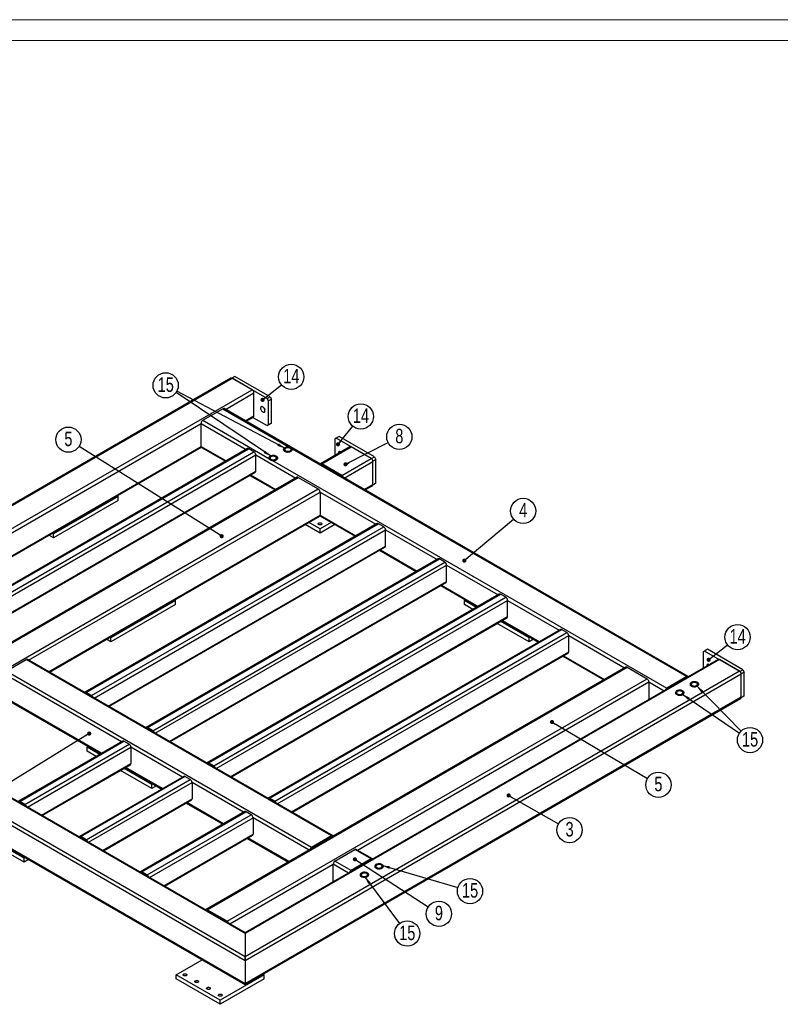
# Model space of a CAD drawing. Header units: millimetres. Extents: x 0 to 841, y 0 to 594.
# Tile 15 of 16: x 507 to 690, y 357 to 594. Entities that reach past the tile are written whole.
import ezdxf

# ---------------------------------------------------------------- set-up
doc = ezdxf.new("R2010")
doc.units = ezdxf.units.MM
doc.layers.add('NOTES', color=6, linetype='Continuous')
doc.layers.add('TRAIT-FORT', color=4, linetype='Continuous', lineweight=25)
doc.styles.add('SLDTEXTSTYLE0', font='TXT', dxfattribs={"width": 0.75})
doc.dimstyles.new('SLDDIMSTYLE4', dxfattribs={"dimtxt": 0.18, "dimasz": 1, "dimexe": 0, "dimexo": 0.0625, "dimgap": 0, "dimtad": 0, "dimtih": 1, "dimtoh": 1, "dimdec": 0, "dimrnd": 1e-09, "dimzin": 0, "dimdsep": 46, "dimtxsty": 'Standard', "dimblk1": 'DOT', "dimblk2": 'DOT', "dimsah": 1, "dimcen": 0.09, "dimadec": 0, "dimazin": 0, "dimtfac": 1, "dimtdec": 0, "dimtofl": 0, "dimtmove": 0, "dimatfit": 3, "dimldrblk": 'DOT', "dimfxl": 1, "dimfrac": 2, "dimtolj": 1, "dimtzin": 0, "dimarcsym": 0})
doc.dimstyles.new('SLDDIMSTYLE5', dxfattribs={"dimtxt": 0.18, "dimasz": 2, "dimexe": 0, "dimexo": 0.0625, "dimgap": 0, "dimtad": 0, "dimtih": 1, "dimtoh": 1, "dimdec": 0, "dimrnd": 1e-09, "dimzin": 0, "dimdsep": 46, "dimtxsty": 'Standard', "dimsah": 1, "dimcen": 0.09, "dimadec": 0, "dimazin": 0, "dimtfac": 2, "dimtdec": 0, "dimtofl": 0, "dimtmove": 0, "dimatfit": 3, "dimfxl": 1, "dimfrac": 2, "dimtolj": 1, "dimtzin": 0, "dimarcsym": 0})

# ---------------------------------------------------------------- blocks, each defined once
blk = doc.blocks.new('SW_NOTE_4')
at = {"layer": 'NOTES', "color": 0}
blk.add_circle((2.64, -1.5), 3.04, dxfattribs=at)
at = {"layer": 'NOTES', "color": 0, "insert": (2.65, 0.44), "char_height": 3.5, "attachment_point": 2, "style": 'SLDTEXTSTYLE0'}
blk.add_mtext('3', dxfattribs=at)
blk = doc.blocks.new('_Dot')
at = {"color": 0, "linetype": 'ByBlock', "lineweight": -2}
blk.add_line((-0.5, 0), (-1, 0), dxfattribs=at)
at = {"color": 0, "linetype": 'ByBlock', "const_width": 0.5}
blk.add_lwpolyline([(-0.25, 0, 1), (0.25, 0, 1)], format="xyb", close=True, dxfattribs=at)
blk = doc.blocks.new('SW_NOTE_5')
at = {"layer": 'NOTES', "color": 0}
blk.add_circle((2.62, -1.54), 3.04, dxfattribs=at)
at = {"layer": 'NOTES', "color": 0, "insert": (2.62, 0.39), "char_height": 3.5, "attachment_point": 2, "style": 'SLDTEXTSTYLE0'}
blk.add_mtext('5', dxfattribs=at)
blk = doc.blocks.new('SW_NOTE_6')
at = {"layer": 'NOTES', "color": 0}
blk.add_circle((-2.57, 1.62), 3.04, dxfattribs=at)
at = {"layer": 'NOTES', "color": 0, "insert": (-2.57, 3.55), "char_height": 3.5, "attachment_point": 2, "style": 'SLDTEXTSTYLE0'}
blk.add_mtext('5', dxfattribs=at)
blk = doc.blocks.new('SW_NOTE_7')
at = {"layer": 'NOTES', "color": 0}
blk.add_circle((2.32, 1.96), 3.04, dxfattribs=at)
at = {"layer": 'NOTES', "color": 0, "insert": (2.33, 3.89), "char_height": 3.5, "attachment_point": 2, "style": 'SLDTEXTSTYLE0'}
blk.add_mtext('4', dxfattribs=at)
blk = doc.blocks.new('SW_NOTE_9')
at = {"layer": 'NOTES', "color": 0}
blk.add_circle((2.71, 1.38), 3.04, dxfattribs=at)
at = {"layer": 'NOTES', "color": 0, "insert": (2.71, 3.32), "char_height": 3.5, "attachment_point": 2, "style": 'SLDTEXTSTYLE0'}
blk.add_mtext('8', dxfattribs=at)
blk = doc.blocks.new('SW_NOTE_10')
at = {"layer": 'NOTES', "color": 0}
blk.add_circle((2.39, 1.88), 3.04, dxfattribs=at)
at = {"layer": 'NOTES', "color": 0, "insert": (2.4, 3.81), "char_height": 3.5, "attachment_point": 2, "style": 'SLDTEXTSTYLE0'}
blk.add_mtext('14', dxfattribs=at)
blk = doc.blocks.new('SW_NOTE_12')
at = {"layer": 'NOTES', "color": 0}
blk.add_circle((2.55, -1.65), 3.04, dxfattribs=at)
at = {"layer": 'NOTES', "color": 0, "insert": (2.55, 0.28), "char_height": 3.5, "attachment_point": 2, "style": 'SLDTEXTSTYLE0'}
blk.add_mtext('9', dxfattribs=at)
blk = doc.blocks.new('SW_NOTE_16')
at = {"layer": 'NOTES', "color": 0}
blk.add_circle((1.93, 2.35), 3.04, dxfattribs=at)
at = {"layer": 'NOTES', "color": 0, "insert": (1.94, 4.28), "char_height": 3.5, "attachment_point": 2, "style": 'SLDTEXTSTYLE0'}
blk.add_mtext('14', dxfattribs=at)
blk = doc.blocks.new('SW_NOTE_17')
at = {"layer": 'NOTES', "color": 0}
blk.add_circle((2.37, 1.9), 3.04, dxfattribs=at)
at = {"layer": 'NOTES', "color": 0, "insert": (2.38, 3.83), "char_height": 3.5, "attachment_point": 2, "style": 'SLDTEXTSTYLE0'}
blk.add_mtext('14', dxfattribs=at)
blk = doc.blocks.new('SW_NOTE_18')
at = {"layer": 'NOTES', "color": 0}
blk.add_circle((1.82, -2.43), 3.04, dxfattribs=at)
at = {"layer": 'NOTES', "color": 0, "insert": (1.83, -0.5), "char_height": 3.5, "attachment_point": 2, "style": 'SLDTEXTSTYLE0'}
blk.add_mtext('15', dxfattribs=at)
blk = doc.blocks.new('SW_NOTE_19')
at = {"layer": 'NOTES', "color": 0}
blk.add_circle((2.92, -0.85), 3.04, dxfattribs=at)
at = {"layer": 'NOTES', "color": 0, "insert": (2.93, 1.08), "char_height": 3.5, "attachment_point": 2, "style": 'SLDTEXTSTYLE0'}
blk.add_mtext('15', dxfattribs=at)
blk = doc.blocks.new('SW_NOTE_20')
at = {"layer": 'NOTES', "color": 0}
blk.add_circle((2.52, -1.7), 3.04, dxfattribs=at)
at = {"layer": 'NOTES', "color": 0, "insert": (2.53, 0.23), "char_height": 3.5, "attachment_point": 2, "style": 'SLDTEXTSTYLE0'}
blk.add_mtext('15', dxfattribs=at)
blk = doc.blocks.new('SW_NOTE_21')
at = {"layer": 'NOTES', "color": 0}
blk.add_circle((-2.52, 1.7), 3.04, dxfattribs=at)
at = {"layer": 'NOTES', "color": 0, "insert": (-2.51, 3.63), "char_height": 3.5, "attachment_point": 2, "style": 'SLDTEXTSTYLE0'}
blk.add_mtext('15', dxfattribs=at)

msp = doc.modelspace()

# ---------------------------------------------------------------- linework, layer by layer
at = {"lineweight": 18}
for p, q in [((841, 594), (0, 594)), ((836, 589), (5, 589))]:
    msp.add_line(p, q, dxfattribs=at)
at = {"layer": 'TRAIT-FORT', "lineweight": 25}
for p, q in [((557.691, 507.686), (438.314, 438.772)), ((438.914, 438.915), (557.991, 507.657)), ((557.92, 507.697), (557.913, 507.693)), ((558.628, 508.106), (557.92, 507.697)), ((566.406, 502.799), (557.92, 507.697)), ((562.8, 504.881), (557.991, 507.657)), ((567.113, 503.207), (558.628, 508.106)), ((448.531, 438.915), (562.8, 504.881)), ((556.328, 500.165), (563.224, 504.146)), ((563.224, 498.593), (563.224, 504.146)), ((566.406, 502.799), (567.113, 503.207)), ((566.759, 502.187), (566.406, 502.799)), ((567.113, 503.207), (567.466, 502.595)), ((550.92, 497.533), (555.728, 500.309)), ((555.728, 500.309), (571.733, 491.07)), ((667.751, 435.842), (556.028, 500.339)), ((567.466, 502.595), (566.759, 502.187)), ((566.759, 496.471), (566.759, 502.187)), ((567.466, 496.879), (567.466, 502.595)), ((561.138, 497.389), (563.224, 498.593)), ((561.313, 497.288), (563.099, 498.319)), ((562.975, 498.247), (566.406, 496.267)), ((480.315, 456.283), (550.496, 496.798)), ((550.496, 491.246), (550.496, 496.798)), ((550.496, 496.798), (561.351, 490.532)), ((550.92, 497.533), (566.839, 488.344)), ((567.113, 496.675), (566.406, 496.267)), ((566.406, 496.267), (566.759, 496.471)), ((566.759, 496.471), (567.466, 496.879)), ((567.466, 496.879), (567.113, 496.675)), ((583.023, 493.206), (582.669, 493.002)), ((583.73, 493.614), (583.023, 493.206)), ((591.508, 488.308), (583.023, 493.206)), ((592.215, 488.716), (583.73, 493.614)), ((485.124, 453.507), (550.496, 491.246)), ((485.299, 453.406), (550.534, 491.065)), ((550.496, 491.246), (556.542, 487.756)), ((550.62, 490.971), (556.366, 487.654)), ((586.329, 491.154), (579.258, 487.072)), ((579.558, 487.042), (586.629, 491.124)), ((582.669, 493.002), (582.669, 489.041)), ((591.437, 488.349), (586.629, 491.124)), ((561.651, 490.705), (491.294, 450.089)), ((491.594, 450.059), (561.951, 490.675)), ((492.867, 449.324), (563.224, 489.941)), ((493.467, 448.691), (563.648, 489.206)), ((563.224, 489.941), (561.951, 490.675)), ((563.648, 485.286), (563.648, 489.206)), ((563.648, 489.206), (573.301, 483.633)), ((572.405, 490.682), (667.451, 435.813)), ((591.508, 488.308), (592.215, 488.716)), ((592.215, 488.716), (592.569, 488.104)), ((567.683, 487.856), (662.643, 433.037)), ((579.522, 486.776), (579.558, 486.797)), ((584.366, 484.266), (579.558, 487.042)), ((584.366, 484.022), (579.558, 486.797)), ((584.366, 484.266), (591.437, 488.349)), ((584.966, 483.633), (591.862, 487.614)), ((591.515, 488.295), (591.508, 488.308)), ((591.862, 487.695), (591.854, 487.708)), ((592.569, 488.104), (591.862, 487.695)), ((591.862, 481.98), (591.862, 487.695)), ((591.862, 482.061), (591.862, 487.614)), ((592.569, 482.388), (592.569, 488.104)), ((573.601, 483.806), (472.485, 425.433)), ((472.785, 425.403), (573.901, 483.777)), ((496.861, 446.731), (563.648, 485.286)), ((497.037, 446.63), (563.524, 485.012)), ((562.234, 484.267), (568.316, 480.755)), ((562.409, 484.368), (568.492, 480.857)), ((573.901, 483.777), (578.709, 481.001)), ((584.331, 484), (584.367, 484.021)), ((589.775, 480.857), (591.862, 482.061)), ((589.951, 480.755), (591.737, 481.786)), ((592.215, 482.184), (591.854, 481.975)), ((591.854, 481.975), (591.862, 481.98)), ((591.862, 481.98), (592.569, 482.388)), ((592.569, 482.388), (592.215, 482.184)), ((477.593, 422.628), (578.709, 481.001)), ((508.952, 439.751), (579.134, 480.266)), ((530.485, 479.204), (514.928, 470.223)), ((530.236, 479.347), (530.485, 479.204)), ((530.485, 478.224), (530.485, 479.204)), ((579.134, 480.266), (579.134, 474.714)), ((579.134, 480.266), (592.605, 472.489)), ((530.485, 478.224), (514.928, 469.243)), ((513.761, 436.975), (579.134, 474.714)), ((513.937, 436.873), (579.009, 474.439)), ((579.096, 474.533), (587.62, 469.611)), ((579.134, 474.714), (587.796, 469.713)), ((592.905, 472.662), (522.548, 432.046)), ((522.848, 432.016), (593.205, 472.633)), ((524.121, 431.282), (594.478, 471.898)), ((579.134, 470.386), (575.562, 472.448)), ((579.134, 471.366), (576.41, 472.938)), ((581.857, 472.938), (579.134, 471.366)), ((582.706, 472.448), (579.134, 470.386)), ((594.478, 471.898), (593.205, 472.633)), ((514.928, 469.243), (513.831, 469.877)), ((514.928, 470.223), (514.68, 470.367)), ((514.928, 469.243), (514.928, 470.223)), ((524.721, 430.648), (594.902, 471.163)), ((579.134, 470.386), (579.134, 471.366)), ((594.902, 467.244), (594.902, 471.163)), ((594.902, 471.163), (607.313, 463.998)), ((528.115, 428.689), (594.902, 467.244)), ((528.291, 428.587), (594.778, 466.969)), ((593.488, 466.224), (602.328, 461.121)), ((593.664, 466.326), (602.504, 461.222)), ((607.613, 464.172), (537.256, 423.555)), ((537.556, 423.526), (607.913, 464.142)), ((538.829, 422.791), (609.186, 463.407)), ((539.429, 422.158), (609.61, 462.672)), ((609.186, 463.407), (607.913, 464.142)), ((609.61, 458.753), (609.61, 462.672)), ((609.61, 462.672), (622.021, 455.508)), ((542.823, 420.198), (609.61, 458.753)), ((542.999, 420.096), (609.486, 458.478)), ((608.196, 457.733), (617.036, 452.63)), ((608.371, 457.835), (617.212, 452.732)), ((622.321, 455.681), (551.964, 415.065)), ((552.264, 415.035), (622.621, 455.651)), ((623.894, 454.917), (622.621, 455.651)), ((544.344, 454.14), (528.788, 445.159)), ((544.344, 453.16), (528.788, 444.18)), ((544.095, 454.283), (544.344, 454.14)), ((544.344, 453.16), (544.344, 454.14)), ((553.536, 414.3), (623.894, 454.917)), ((554.136, 413.667), (624.318, 454.182)), ((613.923, 454.14), (614.172, 454.283)), ((616.787, 452.487), (613.923, 454.14)), ((613.923, 453.16), (613.923, 454.14)), ((615.939, 451.997), (613.923, 453.16)), ((624.318, 450.262), (624.318, 454.182)), ((624.318, 454.182), (636.729, 447.017)), ((557.531, 411.707), (624.318, 450.262)), ((557.707, 411.606), (624.194, 449.988)), ((629.48, 444.18), (621.806, 448.609)), ((629.48, 445.159), (622.655, 449.099)), ((622.903, 449.243), (631.744, 444.139)), ((623.079, 449.344), (631.919, 444.241)), ((637.029, 447.19), (566.671, 406.574)), ((566.971, 406.544), (637.329, 447.161)), ((568.244, 405.81), (638.601, 446.426)), ((638.601, 446.426), (637.329, 447.161)), ((528.788, 444.18), (527.69, 444.813)), ((528.788, 445.159), (528.539, 445.303)), ((528.788, 444.18), (528.788, 445.159)), ((568.844, 405.176), (639.026, 445.691)), ((629.728, 445.303), (629.48, 445.159)), ((629.48, 444.18), (629.48, 445.159)), ((630.577, 444.813), (629.48, 444.18)), ((639.026, 441.772), (639.026, 445.691)), ((639.026, 445.691), (652.497, 437.914)), ((572.239, 403.217), (639.026, 441.772)), ((572.415, 403.115), (638.901, 441.497)), ((671.765, 441.977), (671.411, 441.772)), ((671.411, 441.772), (671.411, 437.812)), ((672.472, 442.385), (671.765, 441.977)), ((680.25, 437.078), (671.765, 441.977)), ((680.957, 437.486), (672.472, 442.385)), ((561.102, 368.377), (438.914, 438.915)), ((561.102, 373.929), (448.531, 438.915)), ((561.102, 374.132), (449.131, 438.772)), ((503.544, 437.119), (508.352, 439.895)), ((581.891, 397.441), (508.352, 439.895)), ((582.191, 397.471), (508.652, 439.924)), ((675.071, 439.924), (561.102, 374.132)), ((675.371, 439.895), (561.102, 373.929)), ((637.611, 440.752), (647.512, 435.037)), ((637.787, 440.854), (647.688, 435.138)), ((680.179, 437.119), (675.371, 439.895)), ((561.102, 367.398), (438.066, 438.425)), ((531.299, 420.117), (503.12, 436.384)), ((577.083, 394.666), (503.544, 437.119)), ((652.797, 438.087), (551.681, 379.714)), ((551.981, 379.685), (653.097, 438.058)), ((680.179, 437.119), (561.102, 368.377)), ((680.604, 436.384), (561.102, 367.398)), ((653.097, 438.058), (657.905, 435.282)), ((680.25, 437.078), (680.957, 437.486)), ((680.257, 437.066), (680.25, 437.078)), ((680.604, 436.466), (680.596, 436.478)), ((681.311, 436.874), (680.604, 436.466)), ((680.604, 430.75), (680.604, 436.466)), ((680.604, 430.832), (680.604, 436.384)), ((680.957, 437.486), (681.311, 436.874)), ((681.311, 431.158), (681.311, 436.874)), ((556.789, 376.909), (657.905, 435.282)), ((588.148, 394.032), (658.33, 434.547)), ((658.33, 434.547), (658.33, 430.26)), ((658.33, 434.547), (662.043, 432.403)), ((667.451, 435.813), (662.643, 433.037)), ((667.451, 435.568), (662.643, 432.792)), ((667.451, 435.568), (667.488, 435.547)), ((561.102, 361.845), (438.066, 432.873)), ((438.314, 432.526), (561.102, 361.642)), ((522.812, 431.75), (522.848, 431.771)), ((524.121, 431.282), (522.848, 432.016)), ((524.121, 431.037), (522.848, 431.771)), ((662.642, 432.791), (662.679, 432.77)), ((526.49, 417.34), (503.12, 430.832)), ((503.244, 430.557), (526.314, 417.239)), ((680.604, 430.832), (561.102, 361.845)), ((561.102, 361.642), (680.479, 430.557)), ((680.957, 430.954), (680.596, 430.746)), ((680.596, 430.746), (680.604, 430.75)), ((680.604, 430.75), (681.311, 431.158)), ((681.311, 431.158), (680.957, 430.954)), ((537.519, 423.26), (537.556, 423.281)), ((538.829, 422.791), (537.556, 423.526)), ((538.829, 422.546), (537.556, 423.281)), ((531.599, 420.29), (506.497, 405.799)), ((506.797, 405.769), (531.899, 420.26)), ((533.172, 419.525), (531.899, 420.26)), ((508.069, 405.034), (533.172, 419.525)), ((508.67, 404.401), (533.596, 418.79)), ((523.06, 418.83), (523.309, 418.974)), ((526.065, 417.095), (523.06, 418.83)), ((523.06, 417.85), (523.06, 418.83)), ((525.217, 416.605), (523.06, 417.85)), ((533.596, 418.79), (533.596, 414.871)), ((546.007, 411.626), (533.596, 418.79)), ((553.536, 414.3), (552.264, 415.035)), ((512.064, 402.441), (533.596, 414.871)), ((512.24, 402.34), (533.472, 414.596)), ((538.616, 408.87), (531.084, 413.218)), ((538.616, 409.85), (531.933, 413.708)), ((532.182, 413.852), (541.022, 408.748)), ((541.198, 408.85), (532.357, 413.953)), ((552.227, 414.769), (552.264, 414.79)), ((553.536, 414.055), (552.264, 414.79)), ((546.307, 411.799), (521.205, 397.308)), ((521.504, 397.278), (546.607, 411.769)), ((522.777, 396.543), (547.88, 411.035)), ((523.377, 395.91), (548.304, 410.3)), ((547.88, 411.035), (546.607, 411.769)), ((548.304, 410.3), (548.304, 406.38)), ((560.715, 403.135), (548.304, 410.3)), ((538.865, 409.993), (538.616, 409.85)), ((538.616, 408.87), (538.616, 409.85)), ((539.714, 409.503), (538.616, 408.87)), ((506.76, 405.503), (506.797, 405.524)), ((508.069, 405.034), (506.797, 405.769)), ((508.069, 404.789), (506.797, 405.524)), ((526.772, 393.95), (548.304, 406.38)), ((526.948, 393.849), (548.18, 406.106)), ((555.905, 400.359), (547.065, 405.462)), ((566.935, 406.278), (566.971, 406.299)), ((568.244, 405.81), (566.971, 406.544)), ((568.244, 405.565), (566.971, 406.299)), ((561.015, 403.308), (535.912, 388.817)), ((536.212, 388.788), (561.315, 403.279)), ((546.889, 405.361), (555.73, 400.258)), ((562.587, 402.544), (561.315, 403.279)), ((507.857, 392.093), (492.301, 401.073)), ((537.485, 388.053), (562.587, 402.544)), ((538.085, 387.419), (563.012, 401.809)), ((563.012, 401.809), (563.012, 397.89)), ((576.483, 394.032), (563.012, 401.809)), ((507.857, 391.113), (492.301, 400.094)), ((521.468, 397.012), (521.505, 397.033)), ((522.777, 396.543), (521.504, 397.278)), ((522.777, 396.298), (521.504, 397.033)), ((541.48, 385.46), (563.012, 397.89)), ((541.656, 385.358), (562.887, 397.615)), ((561.597, 396.87), (571.498, 391.155)), ((571.674, 391.256), (561.773, 396.972)), ((581.891, 397.441), (577.083, 394.666)), ((581.891, 397.196), (577.083, 394.421)), ((581.928, 397.175), (581.891, 397.196)), ((577.119, 394.399), (577.082, 394.42)), ((582.74, 391.4), (587.548, 394.176)), ((591.437, 391.931), (587.548, 394.176)), ((591.737, 391.96), (587.848, 394.206)), ((508.106, 392.236), (507.857, 392.093)), ((507.857, 391.113), (507.857, 392.093)), ((508.955, 391.746), (507.857, 391.113)), ((586.629, 389.155), (582.74, 391.4)), ((591.437, 391.931), (586.629, 389.155)), ((591.437, 391.686), (586.629, 388.91)), ((591.474, 391.665), (591.437, 391.686)), ((557.389, 376.275), (582.316, 390.665)), ((582.316, 386.378), (582.316, 390.665)), ((586.029, 388.522), (582.316, 390.665)), ((587.76, 389.563), (587.76, 389.521)), ((536.176, 388.522), (536.212, 388.543)), ((537.485, 388.053), (536.212, 388.788)), ((537.485, 387.808), (536.212, 388.543)), ((551.944, 379.419), (551.981, 379.44)), ((556.789, 376.909), (551.981, 379.685)), ((556.789, 376.664), (551.981, 379.44)), ((556.754, 376.642), (556.79, 376.663)), ((561.102, 374.132), (561.102, 373.929)), ((561.102, 373.929), (561.102, 374.132)), ((561.102, 373.929), (561.102, 368.377)), ((544.485, 364.008), (550.744, 367.622)), ((561.102, 368.377), (561.102, 367.398)), ((561.102, 367.398), (561.102, 368.377)), ((561.102, 367.398), (561.102, 361.845)), ((544.485, 363.029), (544.485, 364.008)), ((555.092, 357.885), (544.485, 364.008)), ((555.092, 356.906), (544.485, 363.029)), ((565.699, 364.008), (555.092, 357.885)), ((565.699, 363.029), (555.092, 356.906)), ((565.45, 364.152), (565.699, 364.008)), ((565.699, 363.029), (565.699, 364.008)), ((561.102, 361.845), (561.102, 361.642)), ((561.102, 361.642), (561.102, 361.845)), ((555.092, 356.906), (555.092, 357.885))]:
    msp.add_line(p, q, dxfattribs=at)
at = {"layer": 'TRAIT-FORT', "lineweight": 25, "flags": 128}
for points in [[(565.345, 499.533), (565.459, 499.481), (565.568, 499.461), (565.666, 499.472), (565.749, 499.515), (565.814, 499.588), (565.856, 499.686), (565.875, 499.806), (565.868, 499.942), (565.838, 500.087), (565.784, 500.235), (565.71, 500.379), (565.619, 500.512), (565.514, 500.628), (565.402, 500.721), (565.288, 500.787), (565.176, 500.823), (565.072, 500.828), (564.98, 500.8), (564.906, 500.742), (564.852, 500.656), (564.822, 500.546), (564.816, 500.418), (564.834, 500.276), (564.877, 500.129), (564.941, 499.982), (565.024, 499.843), (565.122, 499.718), (565.231, 499.613), (565.345, 499.533)], [(570.665, 490.922), (570.541, 490.836), (570.446, 490.738), (570.385, 490.632), (570.358, 490.522), (570.367, 490.41), (570.411, 490.301), (570.49, 490.199), (570.599, 490.106), (570.736, 490.027), (570.896, 489.964), (571.073, 489.919), (571.262, 489.893), (571.456, 489.888), (571.647, 489.903), (571.831, 489.939), (572, 489.993), (572.149, 490.065), (572.273, 490.151), (572.368, 490.249), (572.429, 490.355), (572.456, 490.466), (572.447, 490.577), (572.403, 490.686), (572.324, 490.788), (572.215, 490.881), (572.078, 490.96), (571.918, 491.023), (571.741, 491.068), (571.552, 491.094), (571.359, 491.099), (571.167, 491.084), (570.983, 491.048), (570.814, 490.994), (570.665, 490.922)], [(572.405, 490.682), (572.448, 490.573), (572.456, 490.461), (572.428, 490.351), (572.365, 490.246), (572.27, 490.148), (572.146, 490.063), (571.997, 489.992), (571.828, 489.938), (571.644, 489.903), (571.453, 489.888), (571.26, 489.893), (571.072, 489.919), (570.895, 489.964), (570.736, 490.027), (570.599, 490.106), (570.49, 490.198), (570.412, 490.3), (570.367, 490.409), (570.358, 490.52), (570.384, 490.631), (570.445, 490.736), (570.538, 490.834), (570.661, 490.92), (570.809, 490.992), (570.977, 491.047), (571.16, 491.083), (571.351, 491.099), (571.544, 491.094), (571.733, 491.07)], [(571.937, 490.187), (572.039, 490.26), (572.111, 490.344), (572.15, 490.435), (572.155, 490.529), (572.124, 490.621), (572.06, 490.707), (571.965, 490.783), (571.845, 490.845), (571.703, 490.891), (571.548, 490.919), (571.387, 490.926), (571.226, 490.914), (571.074, 490.881), (570.937, 490.831), (570.822, 490.765), (570.735, 490.686), (570.679, 490.598), (570.657, 490.505), (570.67, 490.412), (570.718, 490.322), (570.798, 490.241), (570.906, 490.171), (571.038, 490.117), (571.187, 490.08), (571.346, 490.062), (571.508, 490.065), (571.666, 490.087), (571.811, 490.129), (571.937, 490.187)], [(566.839, 488.344), (566.822, 488.457), (566.841, 488.57), (566.898, 488.679), (566.988, 488.78), (567.11, 488.87), (567.258, 488.944), (567.428, 489.002), (567.614, 489.04), (567.808, 489.058), (568.005, 489.054), (568.197, 489.029), (568.378, 488.983), (568.541, 488.919), (568.68, 488.839), (568.791, 488.745), (568.87, 488.641), (568.913, 488.53), (568.92, 488.416), (568.889, 488.304), (568.823, 488.196), (568.724, 488.098), (568.594, 488.013), (568.439, 487.943), (568.264, 487.89), (568.075, 487.858), (567.879, 487.846), (567.683, 487.856)], [(567.129, 488.881), (567.005, 488.795), (566.911, 488.697), (566.849, 488.591), (566.823, 488.481), (566.832, 488.369), (566.876, 488.26), (566.954, 488.158), (567.064, 488.065), (567.201, 487.986), (567.361, 487.923), (567.538, 487.878), (567.726, 487.852), (567.92, 487.847), (568.112, 487.862), (568.296, 487.898), (568.465, 487.952), (568.614, 488.024), (568.738, 488.11), (568.832, 488.208), (568.894, 488.314), (568.92, 488.425), (568.911, 488.536), (568.867, 488.645), (568.789, 488.747), (568.679, 488.84), (568.542, 488.919), (568.382, 488.982), (568.205, 489.027), (568.017, 489.053), (567.823, 489.058), (567.631, 489.043), (567.447, 489.007), (567.278, 488.953), (567.129, 488.881)], [(568.402, 488.146), (568.503, 488.219), (568.575, 488.303), (568.615, 488.394), (568.619, 488.488), (568.588, 488.58), (568.524, 488.666), (568.43, 488.742), (568.309, 488.804), (568.168, 488.85), (568.013, 488.878), (567.851, 488.885), (567.69, 488.873), (567.538, 488.84), (567.402, 488.79), (567.287, 488.724), (567.2, 488.645), (567.144, 488.557), (567.122, 488.464), (567.135, 488.371), (567.183, 488.281), (567.262, 488.2), (567.371, 488.13), (567.502, 488.076), (567.651, 488.039), (567.811, 488.021), (567.973, 488.024), (568.13, 488.046), (568.275, 488.088), (568.402, 488.146)], [(584.151, 489.896), (584.141, 489.903), (584.026, 489.97), (583.914, 490.006), (583.81, 490.01), (583.719, 489.983), (583.644, 489.925), (583.591, 489.839), (583.56, 489.729), (583.554, 489.6), (583.557, 489.554)], [(579.452, 472.774), (579.529, 472.715), (579.573, 472.646), (579.583, 472.572), (579.555, 472.5), (579.494, 472.435), (579.403, 472.383), (579.291, 472.347), (579.166, 472.332), (579.038, 472.337), (578.918, 472.363), (578.815, 472.407), (578.739, 472.466), (578.694, 472.536), (578.685, 472.609), (578.712, 472.682), (578.773, 472.746), (578.864, 472.799), (578.976, 472.834), (579.102, 472.85), (579.229, 472.845), (579.349, 472.819), (579.452, 472.774)], [(672.892, 438.667), (672.883, 438.674), (672.768, 438.74), (672.656, 438.776), (672.552, 438.781), (672.461, 438.753), (672.386, 438.695), (672.333, 438.609), (672.302, 438.499), (672.296, 438.371), (672.299, 438.324)], [(668.556, 434.41), (668.433, 434.324), (668.338, 434.227), (668.277, 434.121), (668.25, 434.01), (668.259, 433.898), (668.303, 433.789), (668.382, 433.687), (668.491, 433.594), (668.628, 433.515), (668.788, 433.452), (668.965, 433.407), (669.154, 433.381), (669.347, 433.376), (669.539, 433.392), (669.723, 433.427), (669.892, 433.482), (670.041, 433.553), (670.165, 433.639), (670.259, 433.737), (670.321, 433.843), (670.348, 433.954), (670.339, 434.065), (670.295, 434.174), (670.216, 434.277), (670.107, 434.369), (669.97, 434.448), (669.81, 434.511), (669.633, 434.556), (669.444, 434.582), (669.25, 434.587), (669.059, 434.572), (668.875, 434.536), (668.706, 434.482), (668.556, 434.41)], [(670.041, 433.553), (670.165, 433.639), (670.259, 433.737), (670.321, 433.843), (670.348, 433.954), (670.339, 434.065), (670.295, 434.174), (670.216, 434.277), (670.107, 434.369), (669.97, 434.448), (669.81, 434.511), (669.633, 434.556), (669.444, 434.582), (669.25, 434.587), (669.059, 434.572), (668.875, 434.536), (668.706, 434.482), (668.556, 434.41), (668.433, 434.324), (668.338, 434.227), (668.277, 434.121), (668.25, 434.01), (668.259, 433.898), (668.303, 433.789), (668.382, 433.687), (668.491, 433.594), (668.628, 433.515), (668.788, 433.452), (668.965, 433.407), (669.154, 433.381), (669.347, 433.376), (669.539, 433.392), (669.723, 433.427), (669.892, 433.482), (670.041, 433.553)], [(669.829, 433.676), (669.931, 433.749), (670.003, 433.832), (670.042, 433.923), (670.046, 434.017), (670.016, 434.109), (669.952, 434.195), (669.857, 434.271), (669.736, 434.333), (669.595, 434.379), (669.44, 434.407), (669.279, 434.415), (669.118, 434.402), (668.966, 434.37), (668.829, 434.319), (668.714, 434.253), (668.627, 434.174), (668.571, 434.086), (668.549, 433.993), (668.562, 433.9), (668.61, 433.811), (668.69, 433.729), (668.798, 433.659), (668.93, 433.605), (669.079, 433.568), (669.238, 433.55), (669.4, 433.553), (669.558, 433.575), (669.703, 433.617), (669.829, 433.676)], [(665.021, 432.369), (664.897, 432.283), (664.803, 432.186), (664.741, 432.079), (664.715, 431.969), (664.723, 431.857), (664.768, 431.748), (664.846, 431.646), (664.956, 431.553), (665.093, 431.474), (665.252, 431.411), (665.43, 431.366), (665.618, 431.34), (665.812, 431.335), (666.004, 431.351), (666.188, 431.386), (666.357, 431.441), (666.506, 431.512), (666.63, 431.598), (666.724, 431.696), (666.786, 431.802), (666.812, 431.913), (666.803, 432.024), (666.759, 432.133), (666.681, 432.236), (666.571, 432.328), (666.434, 432.407), (666.274, 432.47), (666.097, 432.515), (665.908, 432.541), (665.715, 432.546), (665.523, 432.531), (665.339, 432.495), (665.17, 432.441), (665.021, 432.369)], [(666.506, 431.512), (666.63, 431.598), (666.724, 431.696), (666.786, 431.802), (666.812, 431.913), (666.803, 432.024), (666.759, 432.133), (666.681, 432.236), (666.571, 432.328), (666.434, 432.407), (666.274, 432.47), (666.097, 432.515), (665.908, 432.541), (665.715, 432.546), (665.523, 432.531), (665.339, 432.495), (665.17, 432.441), (665.021, 432.369), (664.897, 432.283), (664.803, 432.186), (664.741, 432.079), (664.715, 431.969), (664.723, 431.857), (664.768, 431.748), (664.846, 431.646), (664.956, 431.553), (665.093, 431.474), (665.252, 431.411), (665.43, 431.366), (665.618, 431.34), (665.812, 431.335), (666.004, 431.351), (666.188, 431.386), (666.357, 431.441), (666.506, 431.512)], [(666.294, 431.635), (666.395, 431.708), (666.467, 431.791), (666.507, 431.882), (666.511, 431.976), (666.48, 432.068), (666.416, 432.154), (666.322, 432.23), (666.201, 432.292), (666.06, 432.338), (665.905, 432.366), (665.743, 432.374), (665.582, 432.361), (665.43, 432.329), (665.294, 432.278), (665.179, 432.212), (665.091, 432.133), (665.036, 432.045), (665.014, 431.952), (665.027, 431.859), (665.074, 431.77), (665.154, 431.688), (665.263, 431.618), (665.394, 431.564), (665.543, 431.527), (665.703, 431.509), (665.865, 431.512), (666.022, 431.534), (666.167, 431.576), (666.294, 431.635)], [(592.606, 390.565), (592.482, 390.479), (592.388, 390.381), (592.326, 390.275), (592.3, 390.165), (592.309, 390.053), (592.353, 389.944), (592.431, 389.842), (592.541, 389.749), (592.678, 389.67), (592.838, 389.607), (593.015, 389.562), (593.204, 389.536), (593.397, 389.531), (593.589, 389.546), (593.773, 389.582), (593.942, 389.636), (594.091, 389.708), (594.215, 389.794), (594.309, 389.892), (594.371, 389.998), (594.397, 390.109), (594.389, 390.22), (594.344, 390.329), (594.266, 390.431), (594.156, 390.524), (594.019, 390.603), (593.86, 390.666), (593.682, 390.711), (593.494, 390.737), (593.3, 390.742), (593.108, 390.727), (592.924, 390.691), (592.755, 390.637), (592.606, 390.565)], [(594.091, 389.708), (594.215, 389.794), (594.309, 389.892), (594.371, 389.998), (594.397, 390.109), (594.389, 390.22), (594.344, 390.329), (594.266, 390.431), (594.156, 390.524), (594.019, 390.603), (593.86, 390.666), (593.682, 390.711), (593.494, 390.737), (593.3, 390.742), (593.108, 390.727), (592.924, 390.691), (592.755, 390.637), (592.606, 390.565), (592.482, 390.479), (592.388, 390.381), (592.326, 390.275), (592.3, 390.165), (592.309, 390.053), (592.353, 389.944), (592.431, 389.842), (592.541, 389.749), (592.678, 389.67), (592.838, 389.607), (593.015, 389.562), (593.204, 389.536), (593.397, 389.531), (593.589, 389.546), (593.773, 389.582), (593.942, 389.636), (594.091, 389.708)], [(593.879, 389.83), (593.981, 389.903), (594.053, 389.987), (594.092, 390.078), (594.096, 390.172), (594.066, 390.264), (594.001, 390.35), (593.907, 390.426), (593.786, 390.488), (593.645, 390.534), (593.49, 390.562), (593.328, 390.569), (593.168, 390.557), (593.015, 390.524), (592.879, 390.474), (592.764, 390.408), (592.677, 390.329), (592.621, 390.241), (592.599, 390.148), (592.612, 390.055), (592.66, 389.965), (592.739, 389.884), (592.848, 389.814), (592.979, 389.76), (593.128, 389.723), (593.288, 389.705), (593.45, 389.708), (593.607, 389.73), (593.753, 389.772), (593.879, 389.83)], [(589.071, 388.524), (588.947, 388.438), (588.853, 388.34), (588.791, 388.234), (588.764, 388.124), (588.773, 388.012), (588.817, 387.903), (588.896, 387.801), (589.005, 387.708), (589.142, 387.629), (589.302, 387.566), (589.479, 387.521), (589.668, 387.495), (589.862, 387.49), (590.053, 387.505), (590.237, 387.541), (590.406, 387.595), (590.556, 387.667), (590.679, 387.753), (590.774, 387.851), (590.835, 387.957), (590.862, 388.068), (590.853, 388.179), (590.809, 388.288), (590.73, 388.39), (590.621, 388.483), (590.484, 388.562), (590.324, 388.625), (590.147, 388.67), (589.958, 388.696), (589.765, 388.701), (589.573, 388.686), (589.389, 388.65), (589.22, 388.596), (589.071, 388.524)], [(590.556, 387.667), (590.679, 387.753), (590.774, 387.851), (590.835, 387.957), (590.862, 388.068), (590.853, 388.179), (590.809, 388.288), (590.73, 388.39), (590.621, 388.483), (590.484, 388.562), (590.324, 388.625), (590.147, 388.67), (589.958, 388.696), (589.765, 388.701), (589.573, 388.686), (589.389, 388.65), (589.22, 388.596), (589.071, 388.524), (588.947, 388.438), (588.853, 388.34), (588.791, 388.234), (588.764, 388.124), (588.773, 388.012), (588.817, 387.903), (588.896, 387.801), (589.005, 387.708), (589.142, 387.629), (589.302, 387.566), (589.479, 387.521), (589.668, 387.495), (589.862, 387.49), (590.053, 387.505), (590.237, 387.541), (590.406, 387.595), (590.556, 387.667)], [(590.343, 387.789), (590.445, 387.862), (590.517, 387.946), (590.556, 388.037), (590.561, 388.131), (590.53, 388.223), (590.466, 388.309), (590.371, 388.385), (590.251, 388.447), (590.109, 388.493), (589.954, 388.521), (589.793, 388.528), (589.632, 388.516), (589.48, 388.483), (589.343, 388.433), (589.229, 388.367), (589.141, 388.288), (589.085, 388.2), (589.063, 388.107), (589.076, 388.014), (589.124, 387.924), (589.204, 387.843), (589.312, 387.773), (589.444, 387.719), (589.593, 387.682), (589.752, 387.664), (589.914, 387.667), (590.072, 387.689), (590.217, 387.731), (590.343, 387.789)], [(546.925, 364.192), (547.002, 364.133), (547.046, 364.064), (547.056, 363.99), (547.028, 363.918), (546.967, 363.853), (546.876, 363.801), (546.764, 363.765), (546.639, 363.749), (546.511, 363.755), (546.391, 363.78), (546.289, 363.825), (546.212, 363.884), (546.167, 363.953), (546.158, 364.027), (546.185, 364.099), (546.247, 364.164), (546.337, 364.216), (546.45, 364.252), (546.575, 364.268), (546.702, 364.262), (546.822, 364.236), (546.925, 364.192)], [(549.753, 362.559), (549.83, 362.5), (549.875, 362.431), (549.884, 362.357), (549.857, 362.285), (549.795, 362.22), (549.705, 362.168), (549.592, 362.132), (549.467, 362.117), (549.34, 362.122), (549.22, 362.148), (549.117, 362.192), (549.04, 362.251), (548.995, 362.32), (548.986, 362.394), (549.014, 362.466), (549.075, 362.531), (549.166, 362.584), (549.278, 362.619), (549.403, 362.635), (549.531, 362.63), (549.651, 362.604), (549.753, 362.559)], [(552.582, 360.927), (552.659, 360.867), (552.703, 360.798), (552.712, 360.724), (552.685, 360.652), (552.624, 360.587), (552.533, 360.535), (552.421, 360.499), (552.296, 360.484), (552.168, 360.489), (552.048, 360.515), (551.945, 360.559), (551.869, 360.618), (551.824, 360.688), (551.815, 360.761), (551.842, 360.834), (551.903, 360.899), (551.994, 360.951), (552.106, 360.986), (552.232, 361.002), (552.359, 360.997), (552.479, 360.971), (552.582, 360.927)], [(555.41, 359.294), (555.487, 359.235), (555.532, 359.165), (555.541, 359.092), (555.514, 359.019), (555.452, 358.954), (555.362, 358.902), (555.249, 358.867), (555.124, 358.851), (554.996, 358.856), (554.876, 358.882), (554.774, 358.926), (554.697, 358.986), (554.652, 359.055), (554.643, 359.129), (554.67, 359.201), (554.732, 359.266), (554.822, 359.318), (554.935, 359.353), (555.06, 359.369), (555.188, 359.364), (555.308, 359.338), (555.41, 359.294)]]:
    msp.add_lwpolyline(points, dxfattribs=at)
at = {"layer": 'TRAIT-FORT', "lineweight": 25}
for centre, radius, start, end in [((557.815, 507.411), 0.302, 54.38242, 114.30712), ((562.303, 504.104), 0.922, 2.60548, 57.39452), ((555.904, 500.064), 0.302, 65.69288, 125.61758), ((566.774, 500.97), 1.266, 198.60228, 221.39235), ((562.93, 498.561), 0.296, 305.01333, 6.29885), ((551.417, 496.756), 0.922, 122.60548, 177.39452), ((550.79, 491.213), 0.296, 173.70115, 234.98667), ((586.453, 490.879), 0.302, 54.38242, 114.30712), ((561.775, 490.43), 0.302, 54.38242, 114.30712), ((562.727, 489.164), 0.922, 2.60548, 57.39452), ((579.393, 486.843), 0.259, 50.29149, 148.54415), ((579.465, 486.66), 0.166, 55.83854, 98.94691), ((590.94, 487.572), 0.922, 2.60548, 57.39452), ((563.354, 485.254), 0.296, 305.01333, 6.29885), ((573.725, 483.531), 0.302, 54.38242, 114.30712), ((583.865, 483.486), 0.928, 16.97098, 57.30385), ((584.149, 483.669), 0.414, 35.75887, 58.33925), ((591.568, 482.029), 0.296, 305.01333, 6.29885), ((578.213, 480.224), 0.922, 2.60548, 57.39452), ((578.848, 474.677), 0.288, 304.05635, 7.25583), ((593.029, 472.387), 0.302, 54.38242, 114.30712), ((593.981, 471.121), 0.922, 2.60548, 57.39452), ((594.608, 467.211), 0.296, 305.01333, 6.29885), ((607.737, 463.897), 0.302, 54.38242, 114.30712), ((608.689, 462.63), 0.922, 2.60548, 57.39452), ((609.316, 458.721), 0.296, 305.01333, 6.29885), ((622.445, 455.406), 0.302, 54.38242, 114.30712), ((623.397, 454.14), 0.922, 2.60548, 57.39452), ((624.024, 450.23), 0.296, 305.01333, 6.29885), ((637.153, 446.915), 0.302, 54.38242, 114.30712), ((638.104, 445.649), 0.922, 2.60548, 57.39452), ((638.732, 441.739), 0.296, 305.01333, 6.29885), ((508.528, 439.649), 0.302, 65.69288, 125.61758), ((675.195, 439.649), 0.302, 54.38242, 114.30712), ((652.921, 437.812), 0.302, 54.38242, 114.30712), ((679.682, 436.342), 0.922, 2.60548, 57.39452), ((657.409, 434.505), 0.922, 2.60548, 57.39452), ((667.617, 435.614), 0.259, 31.45585, 129.70851), ((667.544, 435.431), 0.166, 81.05309, 124.16146), ((522.683, 431.817), 0.259, 50.29149, 148.54415), ((522.755, 431.634), 0.166, 55.83854, 98.94691), ((663.144, 432.256), 0.928, 122.69615, 163.02902), ((662.861, 432.439), 0.414, 121.66075, 144.24113), ((523.62, 430.501), 0.928, 16.97098, 57.30385), ((523.903, 430.684), 0.414, 35.75887, 58.33925), ((680.31, 430.799), 0.296, 305.01333, 6.29885), ((537.39, 423.327), 0.259, 50.29149, 148.54415), ((537.463, 423.144), 0.166, 55.83854, 98.94691), ((538.328, 422.01), 0.928, 16.97098, 57.30385), ((538.611, 422.193), 0.414, 35.75887, 58.33925), ((531.723, 420.015), 0.302, 54.38242, 114.30712), ((532.675, 418.749), 0.922, 2.60548, 57.39452), ((552.098, 414.836), 0.259, 50.29149, 148.54415), ((533.311, 414.835), 0.288, 304.05635, 7.25583), ((552.171, 414.653), 0.166, 55.83854, 98.94691), ((553.035, 413.52), 0.928, 16.97098, 57.30385), ((553.319, 413.703), 0.414, 35.75887, 58.33925), ((546.431, 411.524), 0.302, 54.38242, 114.30712), ((547.383, 410.258), 0.922, 2.60548, 57.39452), ((506.631, 405.57), 0.259, 50.29149, 148.54415), ((506.704, 405.387), 0.166, 55.83854, 98.94691), ((548.018, 406.344), 0.288, 304.05635, 7.25583), ((566.806, 406.345), 0.259, 50.29149, 148.54415), ((566.878, 406.162), 0.166, 55.83854, 98.94691), ((567.743, 405.029), 0.928, 16.97098, 57.30385), ((568.027, 405.212), 0.414, 35.75887, 58.33925), ((507.568, 404.253), 0.928, 16.97098, 57.30385), ((507.852, 404.436), 0.414, 35.75887, 58.33925), ((561.139, 403.033), 0.302, 54.38242, 114.30712), ((562.091, 401.767), 0.922, 2.60548, 57.39452), ((521.339, 397.079), 0.259, 50.29149, 148.54415), ((521.411, 396.896), 0.166, 55.83854, 98.94691), ((522.276, 395.763), 0.928, 16.97098, 57.30385), ((522.56, 395.946), 0.414, 35.75887, 58.33925), ((562.726, 397.853), 0.288, 304.05635, 7.25583), ((582.057, 397.242), 0.259, 31.45585, 129.70851), ((581.984, 397.059), 0.166, 81.05309, 124.16146), ((577.584, 393.885), 0.928, 122.69615, 163.02902), ((577.301, 394.068), 0.414, 121.66075, 144.24113), ((587.724, 393.931), 0.302, 65.69288, 125.61758), ((583.237, 390.623), 0.922, 122.60548, 177.39452), ((591.603, 391.732), 0.259, 31.45585, 129.70851), ((591.53, 391.549), 0.166, 81.05309, 124.16146), ((536.047, 388.588), 0.259, 50.29149, 148.54415), ((587.13, 388.374), 0.928, 122.69615, 163.02902), ((586.847, 388.557), 0.414, 121.66075, 144.24113), ((536.119, 388.405), 0.166, 55.83854, 98.94691), ((536.984, 387.272), 0.928, 16.97098, 57.30385), ((537.268, 387.455), 0.414, 35.75887, 58.33925), ((551.815, 379.485), 0.259, 50.29149, 148.54415), ((551.888, 379.303), 0.166, 55.83854, 98.94691), ((556.288, 376.128), 0.928, 16.97098, 57.30385), ((556.572, 376.311), 0.414, 35.75887, 58.33925)]:
    msp.add_arc(centre, radius, start, end, dxfattribs=at)
for points, knots in [([(571.733, 491.07), (571.812, 491.055), (571.886, 491.032), (571.991, 490.992), (572.026, 490.977), (572.09, 490.946), (572.121, 490.93), (572.178, 490.897), (572.206, 490.879), (572.257, 490.843), (572.281, 490.825), (572.345, 490.767), (572.379, 490.727), (572.405, 490.682)], [0, 0, 0, 0, 0.25, 0.25, 0.375, 0.375, 0.5, 0.5, 0.625, 0.625, 0.75, 0.75, 1, 1, 1, 1]), ([(567.683, 487.856), (567.63, 487.862), (567.579, 487.868), (567.479, 487.882), (567.431, 487.891), (567.336, 487.914), (567.292, 487.927), (567.207, 487.959), (567.167, 487.978), (567.091, 488.021), (567.057, 488.046), (566.995, 488.099), (566.967, 488.127), (566.93, 488.172), (566.918, 488.188), (566.897, 488.219), (566.888, 488.235), (566.862, 488.282), (566.848, 488.313), (566.839, 488.344)], [0, 0, 0, 0, 0.125, 0.125, 0.25, 0.25, 0.375, 0.375, 0.5, 0.5, 0.625, 0.625, 0.75, 0.75, 0.8125, 0.8125, 0.875, 0.875, 1, 1, 1, 1])]:
    msp.add_open_spline(points, degree=3, knots=knots, dxfattribs=at)

# ---------------------------------------------------------------- block references
at = {"layer": 'NOTES'}
for name, p in [('SW_NOTE_17', (569.837, 506.097)), ('SW_NOTE_21', (544.481, 504.255)), ('SW_NOTE_16', (587.039, 496.11)), ('SW_NOTE_6', (521.1, 491.256)), ('SW_NOTE_9', (595.524, 492.173)), ('SW_NOTE_7', (625.743, 473.75)), ('SW_NOTE_10', (677.311, 443.45)), ('SW_NOTE_20', (680.182, 422.234)), ('SW_NOTE_5', (658.01, 411.312)), ('SW_NOTE_4', (636.595, 400.368)), ('SW_NOTE_19', (612.343, 385.008)), ('SW_NOTE_12', (605.217, 380.358)), ('SW_NOTE_18', (598.316, 376.369))]:
    msp.add_blockref(name, p, dxfattribs=at)

# ---------------------------------------------------------------- leaders
for points, dimstyle in [([(565.291, 502.452), (569.837, 506.097)], 'SLDDIMSTYLE4'), ([(567.417, 488.797), (544.481, 504.255)], 'SLDDIMSTYLE5'), ([(570.796, 490.745), (544.649, 504.536)], 'SLDDIMSTYLE5'), ([(583.472, 491.757), (587.039, 496.11)], 'SLDDIMSTYLE4'), ([(555.461, 469.625), (521.1, 491.256)], 'SLDDIMSTYLE4'), ([(585.276, 486.937), (595.524, 492.173)], 'SLDDIMSTYLE4'), ([(613.882, 463.747), (625.743, 473.75)], 'SLDDIMSTYLE4'), ([(672.737, 439.859), (677.311, 443.45)], 'SLDDIMSTYLE4'), ([(666.292, 431.634), (680.182, 422.234)], 'SLDDIMSTYLE5'), ([(669.775, 433.647), (680.565, 422.695)], 'SLDDIMSTYLE5'), ([(634.995, 424.888), (658.01, 411.312)], 'SLDDIMSTYLE4'), ([(523.541, 422.099), (483.651, 397.598)], 'SLDDIMSTYLE4'), ([(624.552, 407.202), (636.595, 400.368)], 'SLDDIMSTYLE4'), ([(587.532, 391.826), (605.217, 380.358)], 'SLDDIMSTYLE4'), ([(593.965, 390.383), (612.343, 385.008)], 'SLDDIMSTYLE5'), ([(589.864, 387.664), (598.316, 376.369)], 'SLDDIMSTYLE5')]:
    msp.add_leader(points, dimstyle=dimstyle, dxfattribs=at)

doc.saveas('drawing.dxf')
